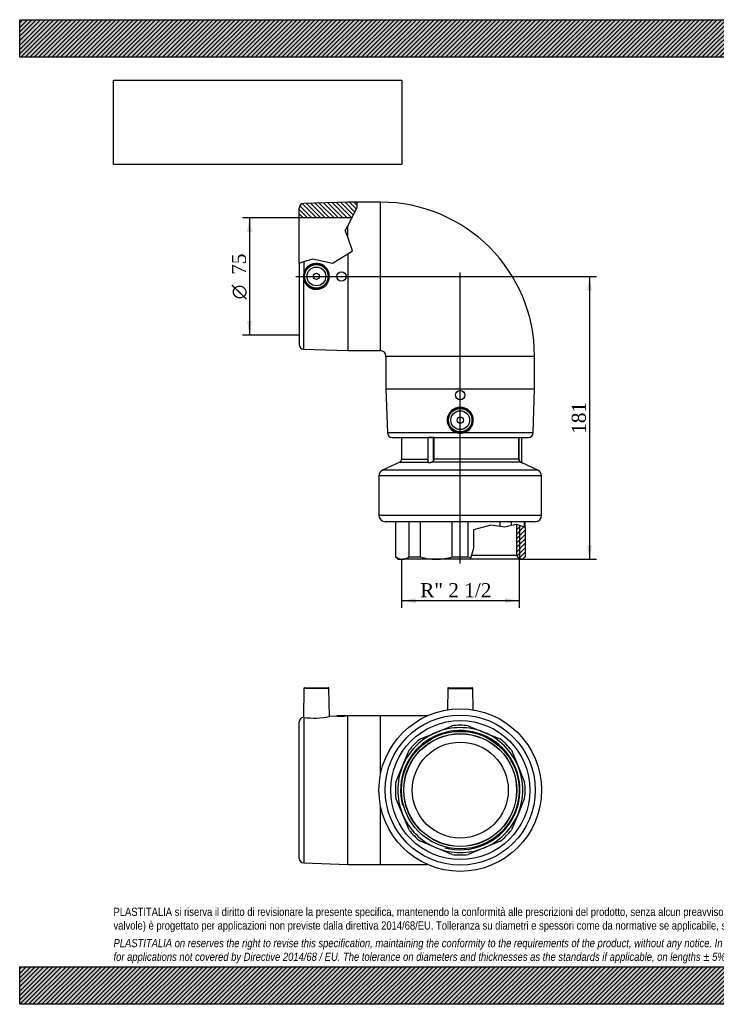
# Model space of a CAD drawing. Header units: millimetres. Extents: x 0 to 891, y 0 to 630.
# Tile 1 of 2: x 0 to 445, y 0 to 630. Entities that reach past the tile are written whole.
import ezdxf
from ezdxf.enums import TextEntityAlignment as Align
from ezdxf.lldxf.tags import DXFTag

# ---------------------------------------------------------------- set-up
doc = ezdxf.new("R2010")
doc.units = ezdxf.units.MM
doc.header["$LTSCALE"] = 3
for name, color, linetype in [('Default', 7, 'Continuous'), ('DV1_Default', 7, 'Continuous'), ('GE9P075C', 7, 'Continuous'), ('IOF075C', 7, 'Continuous'), ('PARTE_PE_075', 7, 'Continuous')]:
    doc.layers.add(name, color=color, linetype=linetype)
doc.styles.add('SEACAD_Solid_Edge_ANSI1_Symbols', font='semeca1.ttf')
doc.styles.add('SEACAD_Times_New_Roman', font='times.ttf')
tags = doc.linetypes.add('CENTER2', pattern=[28.575, 19.05, -3.175, 3.175, -3.175]).pattern_tags.tags
tags[10:11] = [DXFTag(74, 4), DXFTag(75, 0), DXFTag(340, '0'), DXFTag(46, 0.0), DXFTag(50, 0.0), DXFTag(44, 0.0), DXFTag(45, 0.0)]
tags[8:9] = [DXFTag(74, 4), DXFTag(75, 0), DXFTag(340, '0'), DXFTag(46, 0.0), DXFTag(50, 0.0), DXFTag(44, 0.0), DXFTag(45, 0.0)]
tags[6:7] = [DXFTag(74, 4), DXFTag(75, 0), DXFTag(340, '0'), DXFTag(46, 0.0), DXFTag(50, 0.0), DXFTag(44, 0.0), DXFTag(45, 0.0)]
tags[4:5] = [DXFTag(74, 4), DXFTag(75, 0), DXFTag(340, '0'), DXFTag(46, 0.0), DXFTag(50, 0.0), DXFTag(44, 0.0), DXFTag(45, 0.0)]
doc.dimstyles.new('ANSImm', dxfattribs={"dimtxt": 9, "dimasz": 9, "dimexe": 4.5, "dimexo": 0, "dimgap": 2.25, "dimtad": 1, "dimdsep": 46, "dimtxsty": 'SEACAD_Times_New_Roman', "dimblk1": '_SE_FILLED', "dimblk2": '_SE_FILLED', "dimsah": 1, "dimcen": 4.5, "dimazin": 0, "dimtfac": 0.85, "dimtdec": 3, "dimtofl": 0, "dimtmove": 0, "dimatfit": 3, "dimfxl": 1, "dimarcsym": 0})
picture_1 = doc.add_image_def('image1.jpg', size_in_pixel=(4302, 1260))

# ---------------------------------------------------------------- blocks, each defined once
blk = doc.blocks.new('SE')
at = {"layer": 'GE9P075C', "linetype": 'Continuous'}
h = blk.add_hatch(dxfattribs=at)
h.set_pattern_fill('LINE', scale=0.62992, angle=135, style=0)
edge = h.paths.add_edge_path()
edge.add_line((215.83, 509.84), (215.83, 513.25))
edge.add_line((215.83, 513.25), (209.75, 513.25))
edge.add_line((209.75, 513.25), (181.66, 512.35))
edge.add_arc((181.75, 509.35), 3, 91.84761, 180)
edge.add_line((178.75, 509.35), (178.75, 503.25))
edge.add_line((178.75, 503.25), (212.44, 503.25))
edge.add_line((212.44, 503.25), (215.83, 509.84))
at = {"layer": 'IOF075C', "linetype": 'Continuous'}
h = blk.add_hatch(dxfattribs=at)
h.set_pattern_fill('LINE', scale=0.62992, angle=45, style=0)
h.paths.add_polyline_path([(323.25, 286.25), (323.25, 305.16), (322.94, 305.27), (317.87, 306.98), (317.87, 287.35), (319.37, 284.75), (321.75, 284.75)])
at = {"layer": 'DV1_Default', "color": 7, "linetype": 'CENTER2'}
for p, q in [((281.75, 282.12), (281.75, 468.21)), ((176.65, 465.75), (283.81, 465.75))]:
    blk.add_line(p, q, dxfattribs=at)
at = {"layer": 'GE9P075C', "color": 7, "linetype": 'Continuous'}
for p, q in [((209.75, 513.25), (181.66, 512.35)), ((215.83, 513.25), (209.75, 513.25)), ((215.83, 509.84), (215.83, 513.25)), ((230.75, 513.25), (215.83, 513.25)), ((230.75, 418.25), (230.75, 513.25)), ((178.75, 503.25), (178.75, 509.35)), ((209.75, 498.04), (215.83, 509.84)), ((212.44, 503.25), (178.75, 503.25)), ((178.75, 474.28), (178.75, 503.25)), ((208.23, 495.09), (209.75, 498.04)), ((209.75, 490.83), (209.75, 498.04)), ((209.75, 490.83), (208.23, 495.09)), ((212.86, 482.14), (209.75, 490.83)), ((200.04, 474.3), (209.75, 480.24)), ((209.75, 480.24), (212.86, 482.14)), ((209.75, 480.24), (209.75, 418.25)), ((178.75, 474.28), (181.66, 475.19)), ((178.75, 474.28), (178.75, 422.16)), ((181.66, 475.19), (187.51, 477.01)), ((181.66, 475.19), (181.66, 467.71)), ((187.51, 477.01), (200.04, 474.3)), ((181.66, 419.16), (181.66, 463.79)), ((181.66, 419.16), (209.75, 418.25)), ((209.75, 418.25), (230.75, 418.25)), ((234.25, 414.75), (329.25, 414.75)), ((234.25, 414.75), (234.25, 393.75)), ((329.25, 393.75), (329.25, 414.75)), ((234.25, 393.75), (329.25, 393.75)), ((234.25, 393.75), (235.16, 365.66)), ((328.35, 365.66), (329.25, 393.75)), ((279.79, 365.66), (235.16, 365.66)), ((328.35, 365.66), (283.71, 365.66)), ((238.16, 362.75), (325.35, 362.75))]:
    blk.add_line(p, q, dxfattribs=at)
for centre, radius in [((189.75, 465.75), 8.01), ((189.75, 465.75), 7.51), ((189.75, 465.75), 6), ((189.75, 465.75), 2), ((205.75, 465.75), 3), ((281.75, 389.75), 3), ((281.75, 373.75), 8.01), ((281.75, 373.75), 7.51), ((281.75, 373.75), 6), ((281.75, 373.75), 2)]:
    blk.add_circle(centre, radius, dxfattribs=at)
for centre, radius, start, end in [((181.75, 509.35), 3, 91.84761, 180), ((230.75, 414.75), 98.5, 0, 90), ((189.75, 465.75), 8.33, 193.62021, 166.37979), ((189.77, 465.75), 8.35, 166.41238, 193.58762), ((181.75, 422.16), 3, 180, 268.15239), ((230.75, 414.75), 3.5, 0, 90), ((281.75, 373.75), 8.33, 283.62128, 256.37872), ((238.16, 365.75), 3, 181.84761, 270), ((281.75, 373.77), 8.35, 256.41238, 283.58762), ((325.35, 365.75), 3, 270, 358.15239)]:
    blk.add_arc(centre, radius, start, end, dxfattribs=at)
at = {"layer": 'IOF075C', "color": 7, "linetype": 'Continuous'}
for p, q in [((240.25, 308.75), (240.25, 286.25)), ((240.57, 286.25), (240.57, 308.75)), ((249.03, 286.25), (249.03, 308.75)), ((256.23, 286.25), (256.23, 308.75)), ((276.66, 286.25), (276.66, 308.75)), ((286.85, 286.25), (286.85, 308.75)), ((307.28, 305.72), (307.28, 308.75)), ((314.48, 306.33), (314.48, 308.75)), ((322.94, 305.27), (322.94, 308.75)), ((323.25, 305.16), (323.25, 308.75)), ((301.39, 306.5), (290.23, 303.54)), ((290.23, 303.54), (290.23, 291.92)), ((307.28, 305.72), (301.39, 306.5)), ((310.25, 305.33), (307.28, 305.72)), ((314.48, 306.33), (310.25, 305.33)), ((317.62, 307.07), (314.48, 306.33)), ((322.94, 305.27), (317.62, 307.07)), ((317.87, 287.35), (317.87, 306.98)), ((319.9, 284.75), (319.9, 306.29)), ((323.25, 305.16), (322.94, 305.27)), ((323.25, 305.16), (323.25, 286.25)), ((290.23, 291.92), (288.61, 285.79)), ((240.57, 286.25), (240.25, 286.25)), ((240.25, 286.25), (241.75, 284.75)), ((241.75, 284.75), (244.8, 284.75)), ((266.45, 284.75), (244.8, 284.75)), ((249.03, 286.25), (256.23, 286.25)), ((288.34, 284.75), (266.45, 284.75)), ((276.66, 286.25), (286.85, 286.25)), ((288.34, 284.75), (288.61, 285.79)), ((319.37, 284.75), (288.34, 284.75)), ((289.03, 287.35), (317.87, 287.35)), ((319.37, 284.75), (317.87, 287.35)), ((321.75, 284.75), (319.37, 284.75)), ((321.75, 284.75), (323.25, 286.25))]:
    blk.add_line(p, q, dxfattribs=at)
for centre, radius, start, end in [((245.05, 292.18), 7.43, 232.88755, 268.0727), ((244.56, 292.14), 7.39, 271.83728, 307.20246), ((266.62, 321.49), 36.74, 253.56851, 269.72399), ((266.29, 321.37), 36.61, 270.2483, 286.4592), ((298.35, 326.11), 41.48, 253.89899, 256.42736)]:
    blk.add_arc(centre, radius, start, end, dxfattribs=at)
at = {"layer": 'PARTE_PE_075', "color": 7, "linetype": 'Continuous'}
for p, q in [((244.25, 362.75), (244.25, 348.75)), ((264.72, 362.65), (261.03, 362.65)), ((261.03, 362.65), (261.03, 347.12)), ((264.72, 348.75), (264.72, 362.65)), ((264.84, 362.65), (264.72, 362.65)), ((264.84, 362.65), (264.84, 348.75)), ((319.19, 348.75), (319.19, 362.65)), ((319.29, 362.65), (319.19, 362.65)), ((319.29, 362.65), (321.2, 362.65)), ((319.29, 362.65), (319.29, 348.75)), ((321.2, 346.63), (321.2, 362.65)), ((243.1, 346.94), (232.05, 341.75)), ((243.1, 346.94), (260.96, 346.94)), ((244.25, 348.75), (261.03, 348.75)), ((320.37, 346.94), (263.93, 346.94)), ((264.84, 348.75), (264.72, 348.75)), ((319.19, 348.75), (264.84, 348.75)), ((319.29, 348.75), (319.19, 348.75)), ((331.45, 341.75), (321.26, 346.54)), ((331.45, 341.75), (232.05, 341.75)), ((333.75, 338.13), (229.75, 338.13)), ((229.75, 338.13), (229.75, 312.75)), ((333.75, 312.75), (333.75, 338.13)), ((333.75, 312.75), (229.75, 312.75)), ((329.75, 308.75), (233.75, 308.75))]:
    blk.add_line(p, q, dxfattribs=at)
for centre, radius, start, end in [((261.13, 362.65), 0.1, 90, 180), ((264.62, 362.66), 0.0974, 358.44419, 88.6017), ((320.17, 362.7), 0.972, 176.88419, 182.86693), ((321.1, 362.65), 0.1, 0, 90), ((242.25, 348.75), 2, 295.1563, 0), ((321.18, 348.75), 1.98, 179.97212, 245.78217), ((321.18, 348.73), 1.89, 179.34117, 243.94234), ((370.18, 456.57), 120.41, 245.55988, 246.02546), ((321.3, 346.63), 0.1, 179.7357, 246.02554), ((233.75, 338.13), 4, 115.1563, 180), ((329.75, 338.13), 4, 0, 64.8437), ((233.75, 312.75), 4, 180, 270), ((329.75, 312.75), 4, 270, 0)]:
    blk.add_arc(centre, radius, start, end, dxfattribs=at)
for centre, major_axis, ratio, start_param, end_param in [((260.94, 347.03), (0.0973, 0.0233), 0.933583, 4.724315, 6.032466), ((263.91, 347.03), (0.0379, -0.0925), 0.394621, 4.551999, 5.86015), ((320.41, 347.03), (-0.0414, -0.091), 0.538961, 4.952623, 6.260775)]:
    blk.add_ellipse(centre, major_axis=major_axis, ratio=ratio, start_param=start_param, end_param=end_param, dxfattribs=at)
for points in [[(264.84, 362.65), (264.84, 362.69), (264.84, 362.72), (264.82, 362.75)], [(260.96, 346.94), (260.94, 347.05), (260.98, 347.21), (261.03, 347.41)], [(261.03, 347.12), (261.03, 347.09), (261.03, 347.06), (261.04, 347.03)]]:
    blk.add_open_spline(points, degree=3, dxfattribs=at)
for points, knots in [([(319.29, 362.65), (319.29, 362.67), (319.29, 362.68), (319.29, 362.69), (319.29, 362.7), (319.29, 362.71), (319.29, 362.72), (319.29, 362.72), (319.3, 362.73), (319.3, 362.74), (319.3, 362.74), (319.3, 362.75), (319.3, 362.75), (319.3, 362.75), (319.3, 362.75), (319.31, 362.75)], [0, 0, 0, 0, 0.212045, 0.212045, 0.212045, 0.424648, 0.424648, 0.424648, 0.638703, 0.638703, 0.638703, 0.854856, 0.854856, 0.854856, 1, 1, 1, 1]), ([(263.93, 346.94), (263.64, 346.82), (263.31, 346.72), (262.64, 346.58), (262.3, 346.54), (261.7, 346.54), (261.45, 346.58), (261.1, 346.72), (260.99, 346.82), (260.96, 346.94)], [0, 0, 0, 0, 0.25, 0.25, 0.5, 0.5, 0.75, 0.75, 1, 1, 1, 1]), ([(261.04, 347.03), (261.07, 346.91), (261.17, 346.81), (261.5, 346.67), (261.74, 346.63), (262.31, 346.63), (262.64, 346.67), (263.28, 346.81), (263.59, 346.91), (263.87, 347.03)], [0, 0, 0, 0, 0.25, 0.25, 0.5, 0.5, 0.75, 0.75, 1, 1, 1, 1]), ([(263.87, 347.03), (264.18, 347.17), (264.41, 347.41), (264.67, 348.02), (264.72, 348.39), (264.72, 348.75)], [0, 0, 0, 0, 0.5, 0.5, 1, 1, 1, 1]), ([(264.84, 348.75), (264.84, 348.36), (264.79, 347.98), (264.5, 347.33), (264.26, 347.08), (263.93, 346.94)], [0, 0, 0, 0, 0.5, 0.5, 1, 1, 1, 1]), ([(320.35, 347.03), (320.6, 346.91), (320.82, 346.81), (321.12, 346.67), (321.2, 346.63), (321.2, 346.63), (321.2, 346.63), (321.2, 346.63)], [0, 0, 0, 0, 0.25, 0.25, 0.5, 0.5, 0.5005779, 0.5005779, 0.5005779, 0.5005779])]:
    blk.add_open_spline(points, degree=3, knots=knots, dxfattribs=at)
blk = doc.blocks.new('SE1')
at = {"layer": 'GE9P075C', "color": 7, "linetype": 'Continuous'}
for p, q in [((181.74, 202.06), (181.42, 183.63)), ((197.76, 202.06), (181.74, 202.06)), ((182.24, 202.55), (197.26, 202.55)), ((198.07, 184.17), (197.76, 202.06)), ((273.74, 202.06), (273.51, 188.39)), ((273.74, 202.06), (289.76, 202.06)), ((274.24, 202.55), (289.26, 202.55)), ((290, 188.39), (289.76, 202.06)), ((181.66, 183.6), (181.66, 90.46)), ((202.79, 184.33), (198.05, 184.17)), ((208.75, 184.55), (202.75, 184.55)), ((202.75, 184.55), (202.75, 184.33)), ((209.75, 184.55), (208.71, 184.52)), ((208.75, 184.52), (208.75, 184.55)), ((209.75, 89.55), (209.75, 184.55)), ((230.75, 184.55), (209.75, 184.55)), ((230.75, 147.2), (230.75, 184.55)), ((260.59, 184.55), (230.75, 184.55)), ((178.75, 93.46), (178.75, 180.65)), ((230.75, 89.55), (230.75, 126.9)), ((181.66, 90.46), (209.75, 89.55)), ((209.75, 89.55), (230.75, 89.55)), ((230.75, 89.55), (260.59, 89.55))]:
    blk.add_line(p, q, dxfattribs=at)
for centre, radius, start, end in [((182.24, 202.05), 0.5, 90, 179), ((197.26, 202.05), 0.5, 1, 90), ((274.24, 202.05), 0.5, 90, 179), ((289.26, 202.05), 0.5, 1, 90), ((181.75, 180.65), 3, 95.77082, 180), ((181.2, 180.43), 3.21, 81.8935, 86.08656), ((188.27, 229.87), 46.73, 261.86889, 282.11406), ((204.23, 231.75), 47.45, 268.22046, 275.47477), ((181.75, 93.46), 3, 180, 268.15239)]:
    blk.add_arc(centre, radius, start, end, dxfattribs=at)
at = {"layer": 'IOF075C', "color": 7, "linetype": 'Continuous'}
for p, q in [((266.45, 174.01), (276.66, 178.24)), ((286.85, 178.24), (297.06, 174.01)), ((256.23, 169.78), (266.45, 174.01)), ((297.06, 174.01), (307.28, 169.78)), ((244.8, 152.36), (249.03, 162.57)), ((314.48, 162.57), (318.71, 152.36)), ((240.57, 142.14), (244.8, 152.36)), ((318.71, 152.36), (322.94, 142.14)), ((244.8, 121.74), (240.57, 131.96)), ((322.94, 131.96), (318.71, 121.74)), ((249.03, 111.53), (244.8, 121.74)), ((318.71, 121.74), (314.48, 111.53)), ((266.45, 100.1), (256.23, 104.33)), ((307.28, 104.33), (297.06, 100.1)), ((276.66, 95.87), (266.45, 100.1)), ((297.06, 100.1), (286.85, 95.87))]:
    blk.add_line(p, q, dxfattribs=at)
for radius in [44.5, 37.61, 36.11, 36]:
    blk.add_circle((281.75, 137.05), radius, dxfattribs=at)
for radius, start, end in [(40, 67.5, 112.5), (41.5, 82.95169, 97.04831), (38.15, 255, 195), (40, 112.5, 157.5), (40, 22.5, 67.5), (41.5, 127.95169, 142.04831), (41.5, 37.95169, 52.04831), (40, 157.5, 202.5), (40, 337.5, 22.5), (41.5, 172.95169, 187.04831), (41.5, 352.95169, 7.04831), (40, 202.5, 247.5), (40, 292.5, 337.5), (41.5, 217.95169, 232.04831), (41.5, 307.95169, 322.04831), (40, 247.5, 292.5), (41.5, 262.95169, 277.04831)]:
    blk.add_arc((281.75, 137.05), radius, start, end, dxfattribs=at)
at = {"layer": 'PARTE_PE_075', "color": 7, "linetype": 'Continuous'}
for radius in [52, 48, 44.5, 30.7]:
    blk.add_circle((281.75, 137.05), radius, dxfattribs=at)
blk = doc.blocks.new('GDimGGroup')
at = {"layer": 'Default', "linetype": 'Continuous'}
for points in [[(145.45, 494.25), (148.45, 494.25), (146.95, 503.25)], [(145.45, 437.25), (146.95, 428.25), (148.45, 437.25)]]:
    blk.add_hatch(color=7, dxfattribs=at).paths.add_polyline_path(points)
at = {"layer": 'Default', "color": 7, "linetype": 'Continuous'}
for p, q in [((178.75, 503.25), (142.45, 503.25)), ((146.95, 503.25), (146.95, 428.25)), ((178.75, 428.25), (142.45, 428.25))]:
    blk.add_line(p, q, dxfattribs=at)
for s, style, p in [('75', 'SEACAD_Times_New_Roman', (135.7, 466.76)), ('O', 'SEACAD_Solid_Edge_ANSI1_Symbols', (135.7, 451.1))]:
    blk.add_text(s, height=9, rotation=90, dxfattribs=dict(at, style=style)).set_placement(p, align=Align.TOP_LEFT)
blk = doc.blocks.new('GDimGGroup1')
at = {"layer": 'Default', "linetype": 'Continuous'}
for points in [[(253.14, 256.73), (253.14, 259.73), (244.14, 258.23)], [(310.37, 256.73), (319.37, 258.23), (310.37, 259.73)]]:
    blk.add_hatch(color=7, dxfattribs=at).paths.add_polyline_path(points)
at = {"layer": 'Default', "color": 7, "linetype": 'Continuous'}
for p, q in [((244.14, 284.75), (244.14, 253.73)), ((319.37, 284.75), (319.37, 253.73)), ((319.37, 258.23), (244.14, 258.23))]:
    blk.add_line(p, q, dxfattribs=at)
at = {"layer": 'Default', "color": 7, "linetype": 'Continuous', "style": 'SEACAD_Times_New_Roman'}
blk.add_text('R" 2 1/2', height=9, dxfattribs=at).set_placement((256.1, 269.48), align=Align.TOP_LEFT)
blk = doc.blocks.new('DMBLK1')
at = {"layer": 'Default', "linetype": 'Continuous'}
for points in [[(365.85, 456.75), (364.35, 465.75), (362.85, 456.75)], [(365.85, 293.75), (362.85, 293.75), (364.35, 284.75)]]:
    blk.add_hatch(color=7, dxfattribs=at).paths.add_polyline_path(points)
at = {"layer": 'Default', "color": 7, "linetype": 'Continuous'}
for p, q in [((281.75, 465.75), (368.85, 465.75)), ((364.35, 465.75), (364.35, 284.75)), ((319.37, 284.75), (368.85, 284.75))]:
    blk.add_line(p, q, dxfattribs=at)
at = {"layer": 'Default', "color": 7, "linetype": 'Continuous', "style": 'SEACAD_Times_New_Roman'}
blk.add_text('181', height=9, rotation=90, dxfattribs=at).set_placement((353.1, 365.02), align=Align.TOP_LEFT)
blk = doc.blocks.new('_SE_FILLED')
at = {"color": 0}
blk.add_line((0, 0), (-1, 0), dxfattribs=at)
blk.add_solid([(0, 0), (-1, -0.1665), (-1, 0.1665), (0, 0)], dxfattribs=at)

msp = doc.modelspace()

# ---------------------------------------------------------------- hatches: boundary and pattern name
at = {"layer": 'Default', "linetype": 'Continuous'}
h = msp.add_hatch(dxfattribs=at)
h.set_pattern_fill('LINE', scale=0.629921, angle=45, style=0)
h.paths.add_polyline_path([(891, 606), (891, 630), (0, 630), (0, 606)])
for points in [[(891, 606), (891, 630), (0, 630), (0, 606)], [(891, 0), (891, 24), (0, 24), (0, 0)]]:
    msp.add_hatch(color=7, dxfattribs=at).paths.add_polyline_path(points)
h = msp.add_hatch(dxfattribs=at)
h.set_pattern_fill('LINE', scale=0.62992, angle=45, style=0)
h.paths.add_polyline_path([(891, 0), (891, 24), (0, 24), (0, 0)])

# ---------------------------------------------------------------- linework, layer by layer
at = {"layer": 'Default', "color": 7, "linetype": 'Continuous'}
for p, q in [((0, 630), (891, 630)), ((0, 606), (0, 630)), ((891, 606), (0, 606)), ((0, 24), (891, 24)), ((0, 0), (0, 24)), ((891, 0), (0, 0))]:
    msp.add_line(p, q, dxfattribs=at)

# ---------------------------------------------------------------- block references
at = {"layer": 'Default'}
for name in ['SE', 'GDimGGroup', 'GDimGGroup1', 'SE1']:
    msp.add_blockref(name, (0, 0), dxfattribs=at)

# ---------------------------------------------------------------- texts
at = {"layer": 'Default', "insert": (60, 61.807), "char_height": 5.25, "width": 771, "attachment_point": 1}
msp.add_mtext("{\\fArial Narrow|b0||i0||c0|p34;\\C7;\\H5.25;\\W1.;PLASTITALIA si riserva il diritto di revisionare la presente specifica, mantenendo la conformità alle prescrizioni del prodotto, senza alcun preavviso. In caso di assegnazione d'ordine si riserva di compiere una più dettagliata analisi tecnico/qualitativa. Il presente prodotto (ad esclusione delle \\P}{\\fArial Narrow|b0||i0||c0|p34;\\C7;\\H5.25;\\W1.;valvole) è progettato per applicazioni non previste dalla direttiva 2014/68/EU. Tolleranza su diametri e spessori come da normative se applicabile, su lunghezze ±5%, su angoli ±2°, se non diversamente specificato.\\P}{\\fArial Narrow|b0||i0||c0|p34;\\C7;\\H1.5;\\W1.;   \\P}{\\fArial Narrow|b0||i1||c0|p34;\\C7;\\H5.25;\\W1.;PLASTITALIA on reserves the right to revise this specification, maintaining the conformity to the requirements of the product, without any notice. In case of assignation of order on will reserve to make a more detailed analysis technical/qualitative. This product (excluding valves) is designed \\P}{\\fArial Narrow|b0||i1||c0|p34;\\C7;\\H5.25;\\W1.;for applications not covered by Directive 2014/68 / EU. The tolerance on diameters and thicknesses as the standards if applicable, on lengths ± 5%, on angles ± 2 °, unless otherwise indicated.\\P}", dxfattribs=at)

# ---------------------------------------------------------------- dimensions: what is measured, and where the dimension line sits
at = {"layer": 'Default', "color": 7, "linetype": 'Continuous'}
dim = msp.add_linear_dim(base=(364.345, 284.754), p1=(281.753, 465.754), p2=(319.366, 284.754), angle=90, text='\\A1;<>', dimstyle='ANSImm', dxfattribs=at)
dim.commit()
dim.dimension.update_dxf_attribs({"geometry": 'DMBLK1', "text_midpoint": (364.345, 375.254), "dimtype": 160})

# ---------------------------------------------------------------- pictures from other files: only their frames are drawn
image = msp.add_image(picture_1, insert=(60, 537.31), size_in_units=(184.371, 54))
image.dxf.flags = 7

doc.saveas('drawing.dxf')
